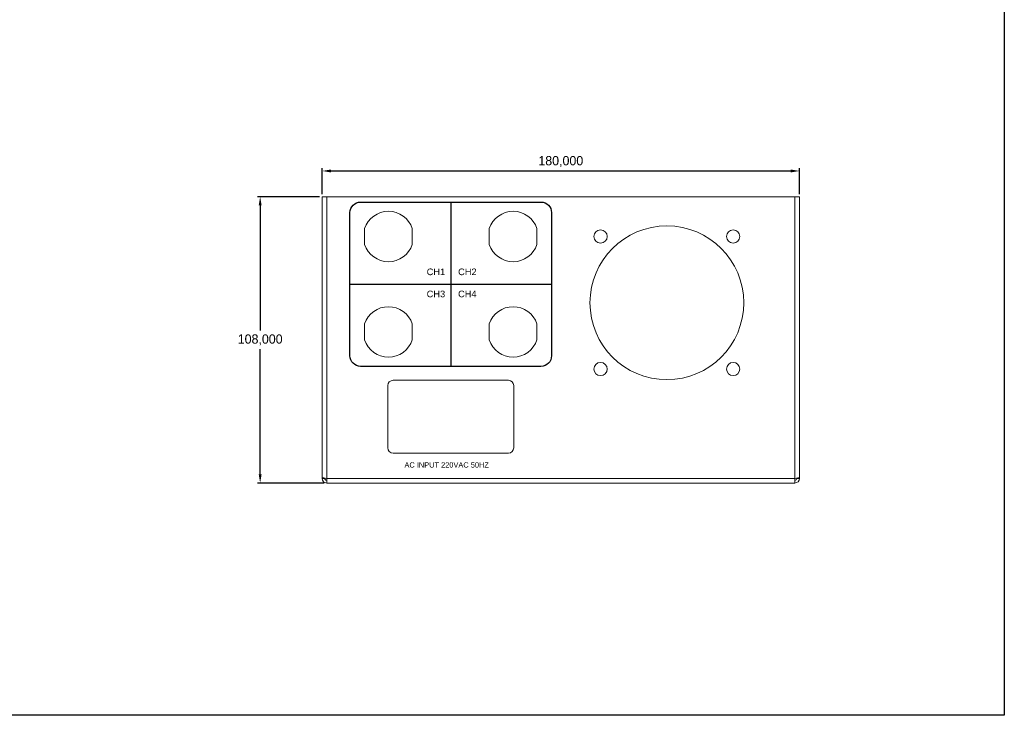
# Model space of a CAD drawing. Header units: millimetres. Extents: x 50 to 1756, y 57 to 1164.
# Tile 3 of 6: x 645 to 1016, y 639 to 902. Entities that reach past the tile are written whole.
import ezdxf

# ---------------------------------------------------------------- set-up
doc = ezdxf.new("R2010")
doc.units = ezdxf.units.MM
doc.header["$PDSIZE"] = -1
for name, color, linetype in [('Layer1', 2, 'Continuous'), ('Layer2', 3, 'Continuous'), ('TEXT', 3, 'Continuous')]:
    doc.layers.add(name, color=color, linetype=linetype)
doc.dimstyles.new('ISO-25', dxfattribs={"dimtxt": 2.5, "dimasz": 2.5, "dimexe": 1.25, "dimexo": 0.625, "dimtad": 1, "dimtxsty": 'Standard', "dimcen": 2.5, "dimadec": 0, "dimazin": 0, "dimtfac": 1, "dimtmove": 0, "dimatfit": 3, "dimfxl": 1, "dimarcsym": 0})

# ---------------------------------------------------------------- blocks, each defined once
blk = doc.blocks.new('*D2')
at = {"layer": 'Defpoints', "color": 0}
for p in [(939.16, 844.45), (759.16, 834.73), (939.16, 834.73)]:
    blk.add_point(p, dxfattribs=at)
at = {"layer": 'Layer1', "color": 0, "lineweight": -2}
for p, q in [((759.16, 835.73), (759.16, 845.45)), ((762.46, 844.45), (935.86, 844.45)), ((939.16, 835.73), (939.16, 845.45))]:
    blk.add_line(p, q, dxfattribs=at)
at = {"layer": 'Layer1', "color": 0}
for points in [[(762.46, 845), (762.46, 843.9), (759.16, 844.45)], [(935.86, 845), (935.86, 843.9), (939.16, 844.45)]]:
    blk.add_solid(points, dxfattribs=at)
at = {"layer": 'Layer1', "color": 0, "insert": (849.16, 848.01), "char_height": 3.5, "attachment_point": 5}
blk.add_mtext('180,000', dxfattribs=at)
blk = doc.blocks.new('*D3')
at = {"layer": 'Defpoints', "color": 0}
for p in [(759.16, 834.73), (735.79, 726.73), (760.9, 726.73)]:
    blk.add_point(p, dxfattribs=at)
at = {"layer": 'Layer1', "color": 0, "lineweight": -2}
for p, q in [((758.16, 834.73), (734.79, 834.73)), ((735.79, 831.43), (735.79, 784.3)), ((735.79, 730.03), (735.79, 777.17)), ((759.9, 726.73), (734.79, 726.73))]:
    blk.add_line(p, q, dxfattribs=at)
at = {"layer": 'Layer1', "color": 0}
for points in [[(735.23, 831.43), (736.34, 831.43), (735.79, 834.73)], [(735.23, 730.03), (736.34, 730.03), (735.79, 726.73)]]:
    blk.add_solid(points, dxfattribs=at)
at = {"layer": 'Layer1', "color": 0, "insert": (735.79, 780.73), "char_height": 3.5, "attachment_point": 5}
blk.add_mtext('108,000', dxfattribs=at)

msp = doc.modelspace()

# ---------------------------------------------------------------- linework, layer by layer
at = {"color": 7, "linetype": 'Continuous', "lineweight": 15}
for p, q in [((759.1613, 834.7325), (939.1613, 834.7325)), ((759.1613, 834.7325), (759.1613, 728.4691)), ((760.8979, 834.7325), (760.8979, 726.7325)), ((937.4247, 834.7325), (937.4247, 726.7325)), ((939.1613, 834.7325), (939.1613, 728.4691)), ((775.1613, 822.7739), (775.1613, 816.6911)), ((793.1613, 816.6911), (793.1613, 822.7739)), ((822.1613, 822.7739), (822.1613, 816.6911)), ((840.1613, 816.6911), (840.1613, 822.7739)), ((775.1613, 786.7739), (775.1613, 780.6911)), ((793.1613, 780.6911), (793.1613, 786.7739)), ((822.1613, 786.7739), (822.1613, 780.6911)), ((840.1613, 780.6911), (840.1613, 786.7739)), ((829.4113, 765.4825), (785.9113, 765.4825)), ((783.9113, 763.4825), (783.9113, 739.9825)), ((831.4113, 739.9825), (831.4113, 763.4825)), ((785.9113, 737.9825), (829.4113, 737.9825)), ((760.8979, 728.4691), (759.1613, 728.8227)), ((759.1613, 728.4691), (760.1613, 728.4691)), ((760.1613, 728.6191), (760.1613, 728.4691)), ((937.4247, 728.4691), (760.8979, 728.4691)), ((937.4247, 728.4691), (939.1613, 728.8227)), ((938.1613, 728.6191), (938.1613, 728.4691)), ((939.1613, 728.4691), (938.1613, 728.4691)), ((937.4247, 726.7325), (760.8979, 726.7325))]:
    msp.add_line(p, q, dxfattribs=at)
msp.add_lwpolyline([(49.5683, 1163.9459), (1016.4181, 1163.9459), (1016.4181, 639.1023), (49.5683, 639.1023)], close=True)
for centre, radius in [((889.1613, 794.7325), 29), ((864.1613, 819.7325), 2.5), ((914.1613, 819.7325), 2.5), ((864.1613, 769.7325), 2.5), ((914.1613, 769.7325), 2.5)]:
    msp.add_circle(centre, radius, dxfattribs=at)
for centre, radius, start, end in [((784.1613, 819.7325), 9.5, 18.671718, 161.328282), ((831.1613, 819.7325), 9.5, 18.671718, 161.328282), ((784.1613, 819.7325), 9.5, 198.671718, 341.328282), ((831.1613, 819.7325), 9.5, 198.671718, 341.328282), ((784.1613, 783.7325), 9.5, 18.671718, 161.328282), ((831.1613, 783.7325), 9.5, 18.671718, 161.328282), ((784.1613, 783.7325), 9.5, 198.671718, 341.328282), ((831.1613, 783.7325), 9.5, 198.671718, 341.328282), ((785.9113, 763.4825), 2, 90, 180), ((829.4113, 763.4825), 2, 0, 90), ((785.9113, 739.9825), 2, 180, 270), ((829.4113, 739.9825), 2, 270, 0), ((760.8979, 728.4691), 1.7366, 180, 270), ((760.8979, 728.4691), 0.7366, 180, 270), ((937.4247, 728.4691), 1.7366, 270, 360), ((937.4247, 728.4691), 0.7366, 270, 360)]:
    msp.add_arc(centre, radius, start, end, dxfattribs=at)
at = {"layer": 'Layer2', "lineweight": 30}
for p, q in [((807.6613, 832.7325), (807.6613, 770.7325)), ((769.6613, 801.7325), (845.6613, 801.7325))]:
    msp.add_line(p, q, dxfattribs=at)
msp.add_lwpolyline([(773.6613, 832.7325), (841.6613, 832.7325, -0.41421356), (845.6613, 828.7325), (845.6613, 774.7325, -0.41421356), (841.6613, 770.7325), (773.6613, 770.7325, -0.41421356), (769.6613, 774.7325), (769.6613, 828.7325, -0.41421356)], format="xyb", close=True, dxfattribs=at)

# ---------------------------------------------------------------- texts
at = {"layer": 'TEXT', "attachment_point": 1}
for s, insert, char_height, width in [('\\pi2.0994;{\\fArial|b0|i0|c0|p34;CH1     CH2\\P\\pi11.333;\\P\\pi2.0917;CH3     CH4}', (796.4927, 807.6475), 2.5, 22.665761), ('\\pi1.9501;{\\fArial|b0|i0|c0|p34;AC INPUT 220VAC 50HZ}', (788.256, 734.558), 2, 35.661425)]:
    msp.add_mtext(s, dxfattribs=dict(at, insert=insert, char_height=char_height, width=width))

# ---------------------------------------------------------------- dimensions: what is measured, and where the dimension line sits
at = {"layer": 'Layer1'}
dim = msp.add_linear_dim(base=(939.1613, 844.4492), p1=(759.1613, 834.7325), p2=(939.1613, 834.7325), dimstyle='ISO-25', override={"dimtxt": 3.5, "dimasz": 3.302, "dimexe": 1, "dimexo": 1, "dimgap": 1.524, "dimtih": 1, "dimtoh": 1, "dimdec": 3, "dimzin": 0, "dimadec": 2, "dimtdec": 3, "dimtzin": 0}, dxfattribs=at)
dim.commit()
dim.dimension.update_dxf_attribs({"geometry": '*D2', "text_midpoint": (849.1613, 848.0149)})
dim = msp.add_linear_dim(base=(735.785, 726.7325), p1=(759.1613, 834.7325), p2=(760.8979, 726.7325), angle=90, dimstyle='ISO-25', override={"dimtxt": 3.5, "dimasz": 3.302, "dimexe": 1, "dimexo": 1, "dimgap": 1.524, "dimtih": 1, "dimtoh": 1, "dimdec": 3, "dimzin": 0, "dimadec": 2, "dimtdec": 3, "dimtzin": 0}, dxfattribs=at)
dim.commit()
dim.dimension.update_dxf_attribs({"geometry": '*D3', "text_midpoint": (735.785, 780.7325)})

doc.saveas('drawing.dxf')
